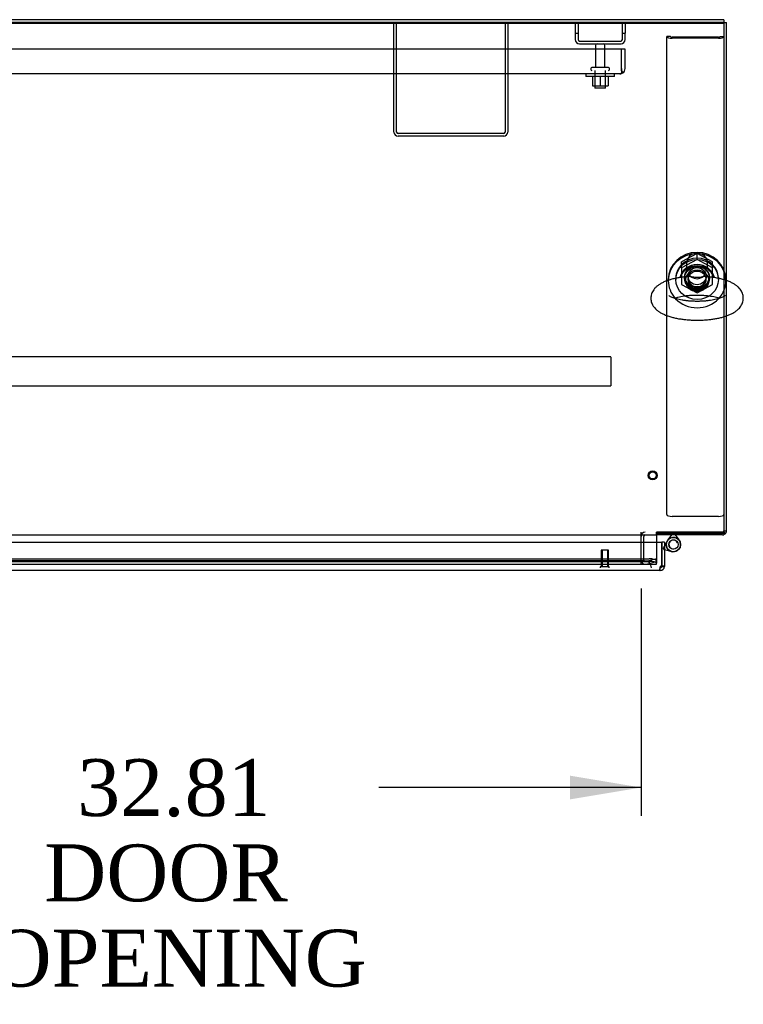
# Model space of a CAD drawing. Header units: inches. Extents: x 2 to 538, y -2 to 358.
# Tile 13 of 20: x 149 to 174, y 287 to 321. Entities that reach past the tile are written whole.
import ezdxf
from ezdxf.enums import TextEntityAlignment as Align
from ezdxf.lldxf.tags import DXFTag

# ---------------------------------------------------------------- set-up
doc = ezdxf.new("R2010")
doc.units = ezdxf.units.IN
doc.header["$MEASUREMENT"] = 0
for name, color, linetype in [('COM43135', 7, 'Continuous'), ('COM70220', 7, 'Continuous'), ('COM70830-5', 7, 'Continuous'), ('COM71019-1', 7, 'Continuous'), ('COM71043-2', 7, 'Continuous'), ('COM71044-2', 7, 'Continuous'), ('COM71045-2', 7, 'Continuous'), ('COM71046-2', 7, 'Continuous'), ('COM71047-2', 7, 'Continuous'), ('COM71048-2', 7, 'Continuous'), ('COM71145-1', 7, 'Continuous'), ('Default', 7, 'Continuous'), ('HNG14568', 7, 'Continuous'), ('HNG14568B', 7, 'Continuous'), ('HNG14568MH', 7, 'Continuous'), ('NTS166105', 7, 'Continuous'), ('NTS16692', 7, 'Continuous'), ('SCS87245', 7, 'Continuous'), ('STD26089', 7, 'Continuous'), ('STD26258', 7, 'Continuous'), ('WAF25059', 7, 'Continuous'), ('WAF87246', 7, 'Continuous'), ('WAM254785', 7, 'Continuous')]:
    doc.layers.add(name, color=color, linetype=linetype)
doc.styles.add('SEACAD_Times_New_Roman', font='times.ttf')
tags = doc.linetypes.add('HIDDEN2', pattern=[0.1875, 0.125, -0.0625]).pattern_tags.tags
tags[6:7] = [DXFTag(74, 4), DXFTag(75, 0), DXFTag(340, '0'), DXFTag(46, 0.0), DXFTag(50, 0.0), DXFTag(44, 0.0), DXFTag(45, 0.0)]
tags[4:5] = [DXFTag(74, 4), DXFTag(75, 0), DXFTag(340, '0'), DXFTag(46, 0.0), DXFTag(50, 0.0), DXFTag(44, 0.0), DXFTag(45, 0.0)]
doc.dimstyles.new('HAMMOND_(STH_-_540x360)', dxfattribs={"dimtxt": 2, "dimasz": 2.5, "dimexe": 1, "dimexo": 1, "dimgap": 0.5, "dimtad": 0, "dimtih": 1, "dimtoh": 1, "dimzin": 0, "dimdsep": 46, "dimtxsty": 'SEACAD_Times_New_Roman', "dimblk1": '_SE_FILLED', "dimblk2": '_SE_FILLED', "dimsah": 1, "dimcen": 1, "dimadec": 0, "dimazin": 0, "dimtfac": 0.8, "dimtofl": 0, "dimtmove": 0, "dimatfit": 3, "dimfxl": 1, "dimtolj": 1, "dimtzin": 0, "dimarcsym": 0})

# ---------------------------------------------------------------- blocks, each defined once
blk = doc.blocks.new('SE')
at = {"layer": 'COM43135', "color": 7, "linetype": 'HIDDEN2'}
for p, q in [((169.783, 320.389), (102.033, 320.389)), ((169.908, 320.389), (169.783, 320.389)), ((169.783, 319.699), (169.783, 320.389)), ((169.783, 319.699), (169.783, 320.389)), ((169.908, 319.699), (169.908, 320.389)), ((169.783, 319.699), (169.783, 319.699)), ((169.783, 319.617), (169.783, 319.699)), ((169.783, 319.699), (169.783, 319.55)), ((169.723, 319.514), (102.093, 319.514)), ((169.723, 319.514), (169.724, 319.514)), ((169.723, 319.514), (169.723, 319.514)), ((169.783, 319.617), (169.832, 319.55))]:
    blk.add_line(p, q, dxfattribs=at)
for start, end in [(306.194, 0), (270, 270.0589), (270.1208, 306.194)]:
    blk.add_arc((169.723, 319.699), 0.185, start, end, dxfattribs=at)
blk.add_open_spline([(169.783, 319.55), (169.773, 319.538), (169.763, 319.529), (169.748, 319.52), (169.743, 319.518), (169.733, 319.515), (169.728, 319.514), (169.723, 319.514)], degree=3, knots=[0, 0, 0, 0, 0.5, 0.5, 0.75, 0.75, 1, 1, 1, 1], dxfattribs=at)
at = {"layer": 'COM70220', "color": 7, "linetype": 'HIDDEN2'}
for p, q in [((170.334, 302.391), (137.794, 302.391)), ((170.584, 302.391), (170.334, 302.391))]:
    blk.add_line(p, q, dxfattribs=at)
blk.add_arc((170.584, 302.141), 0.25, 0, 90, dxfattribs=at)
at = {"layer": 'COM70830-5', "color": 7, "linetype": 'HIDDEN2'}
for p, q in [((169.408, 309.557), (102.408, 309.557)), ((169.408, 309.554), (169.408, 309.557)), ((169.408, 309.554), (169.408, 309.306)), ((169.408, 309.306), (169.408, 309.251)), ((169.408, 309.251), (169.408, 308.568)), ((102.408, 308.539), (169.408, 308.539)), ((169.408, 308.568), (169.408, 308.539))]:
    blk.add_line(p, q, dxfattribs=at)
at = {"layer": 'COM71019-1', "color": 7, "linetype": 'HIDDEN2'}
for p, q in [((161.783, 317.469), (161.783, 321.326)), ((161.878, 317.469), (161.878, 321.326)), ((165.688, 321.326), (165.688, 317.469)), ((165.783, 321.326), (165.783, 317.469)), ((165.64, 317.421), (161.926, 317.421)), ((165.64, 317.326), (161.926, 317.326))]:
    blk.add_line(p, q, dxfattribs=at)
for centre, radius, start, end in [((161.926, 317.469), 0.143, 180, 270), ((161.926, 317.469), 0.048, 180, 270), ((165.64, 317.469), 0.143, 270, 0), ((165.64, 317.469), 0.048, 270, 0)]:
    blk.add_arc(centre, radius, start, end, dxfattribs=at)
at = {"layer": 'COM71043-2', "color": 7, "linetype": 'Continuous'}
for p, q in [((173.376, 321.326), (173.471, 321.326)), ((173.471, 312.245), (173.471, 321.326)), ((173.471, 303.439), (173.471, 311.003)), ((173.376, 303.439), (173.471, 303.439)), ((171.036, 303.296), (171.006, 303.296)), ((171.036, 303.356), (171.036, 303.296)), ((173.328, 303.296), (171.036, 303.296)), ((173.376, 303.391), (173.429, 303.338)), ((173.462, 303.391), (173.471, 303.391))]:
    blk.add_line(p, q, dxfattribs=at)
at = {"layer": 'COM71043-2', "color": 7, "linetype": 'HIDDEN2'}
for p, q in [((173.471, 311.003), (173.471, 312.245)), ((173.362, 303.405), (173.376, 303.391)), ((170.471, 302.409), (170.471, 303.248)), ((170.566, 302.409), (170.566, 303.248)), ((171.036, 303.391), (171.006, 303.391)), ((173.328, 303.391), (171.036, 303.391)), ((170.626, 302.363), (170.981, 302.458)), ((170.651, 302.271), (171.006, 302.367)), ((171.006, 302.367), (170.981, 302.458))]:
    blk.add_line(p, q, dxfattribs=at)
for centre, radius, start, end in [((173.328, 303.439), 0.048, 270, 315), ((173.328, 303.439), 0.048, 315, 0), ((170.614, 303.248), 0.143, 90, 180), ((170.614, 303.248), 0.048, 90, 180), ((170.614, 302.409), 0.143, 180, 285), ((170.614, 302.409), 0.048, 180, 285)]:
    blk.add_arc(centre, radius, start, end, dxfattribs=at)
at = {"layer": 'COM71043-2', "color": 7, "linetype": 'Continuous'}
for start, end in [(315, 0), (270, 315)]:
    blk.add_arc((173.328, 303.439), 0.143, start, end, dxfattribs=at)
at = {"layer": 'COM71044-2', "color": 7, "linetype": 'Continuous'}
for q in [(136.051, 321.421), (173.376, 321.326)]:
    blk.add_line((173.376, 321.421), q, dxfattribs=at)
at = {"layer": 'COM71044-2', "color": 7, "linetype": 'HIDDEN2'}
blk.add_line((173.376, 321.326), (136.051, 321.326), dxfattribs=at)
at = {"layer": 'COM71045-2', "color": 7, "linetype": 'Continuous'}
for p, q in [((98.441, 321.327), (173.376, 321.327)), ((98.441, 321.294), (173.376, 321.294)), ((173.376, 321.326), (173.376, 321.294)), ((173.376, 321.294), (173.376, 312.639)), ((173.376, 310.972), (173.376, 303.356)), ((100.811, 303.296), (171.006, 303.296)), ((171.006, 303.296), (171.006, 303.39)), ((171.006, 303.39), (171.036, 303.39)), ((171.006, 303.296), (171.006, 303.248)), ((171.006, 303.248), (171.006, 303.046)), ((171.036, 303.39), (171.036, 303.356)), ((171.036, 303.356), (173.376, 303.356))]:
    blk.add_line(p, q, dxfattribs=at)
at = {"layer": 'COM71045-2', "color": 7, "linetype": 'HIDDEN2'}
for p, q in [((173.376, 312.639), (173.376, 310.972)), ((171.006, 303.046), (171.006, 302.409)), ((137.373, 302.458), (170.756, 302.458)), ((137.373, 302.366), (170.756, 302.366)), ((171.006, 302.409), (171.006, 302.393)), ((171.006, 302.393), (171.006, 302.301)), ((137.123, 302.266), (171.006, 302.266)), ((171.006, 302.271), (171.006, 302.301)), ((171.006, 302.271), (171.006, 302.266))]:
    blk.add_line(p, q, dxfattribs=at)
blk.add_ellipse((172.438, 312.325), major_axis=(-0.437, 0), ratio=0.939693, dxfattribs=at)
for centre, major_axis, ratio, start_param, end_param in [((172.438, 312.358), (-0.437, 0), 0.939693, 0.039527, 3.102066), ((170.756, 302.393), (-0.25, 0), 0.258819, 3.141593, 4.712389), ((170.756, 302.301), (0.25, 0), 0.258819, 0, 1.570796)]:
    blk.add_ellipse(centre, major_axis=major_axis, ratio=ratio, start_param=start_param, end_param=end_param, dxfattribs=at)
at = {"layer": 'COM71046-2', "color": 7, "linetype": 'HIDDEN2'}
for p, q in [((170.471, 303.248), (170.471, 303.391)), ((173.328, 303.391), (173.376, 303.391)), ((173.328, 303.296), (173.376, 303.296)), ((173.376, 303.356), (173.376, 303.304)), ((170.471, 302.266), (170.471, 302.409)), ((170.471, 302.409), (170.471, 302.409))]:
    blk.add_line(p, q, dxfattribs=at)
at = {"layer": 'COM71046-2', "color": 7, "linetype": 'Continuous'}
blk.add_line((173.376, 303.304), (173.376, 303.296), dxfattribs=at)
at = {"layer": 'COM71047-2', "color": 7, "linetype": 'HIDDEN2'}
for p, q in [((168.158, 321.326), (168.158, 320.951)), ((168.253, 321.326), (168.253, 320.951)), ((169.813, 320.951), (169.813, 321.326)), ((169.908, 321.326), (169.908, 320.951)), ((168.158, 320.951), (168.158, 320.719)), ((168.158, 320.951), (168.253, 320.951)), ((168.253, 320.951), (168.253, 320.719)), ((169.813, 320.719), (169.813, 320.951)), ((169.813, 320.951), (169.908, 320.951)), ((169.908, 320.719), (169.908, 320.951)), ((168.301, 320.671), (169.765, 320.671)), ((168.301, 320.576), (169.765, 320.576))]:
    blk.add_line(p, q, dxfattribs=at)
for centre, radius, start, end in [((168.301, 320.719), 0.143, 180, 270), ((168.301, 320.719), 0.048, 180, 270), ((169.765, 320.719), 0.143, 270, 0), ((169.765, 320.719), 0.048, 270, 0)]:
    blk.add_arc(centre, radius, start, end, dxfattribs=at)
at = {"layer": 'COM71048-2', "color": 7, "linetype": 'HIDDEN2'}
for p, q in [((171.376, 304.011), (171.376, 320.831)), ((171.501, 320.831), (171.376, 320.831)), ((173.191, 320.811), (171.561, 320.811)), ((173.191, 320.768), (171.561, 320.768)), ((173.251, 320.831), (173.376, 320.831)), ((173.191, 303.948), (171.561, 303.948))]:
    blk.add_line(p, q, dxfattribs=at)
for centre, major_axis, ratio, start_param, end_param in [((171.561, 320.831), (0.185, 0), 0.34202, 3.141593, 4.712389), ((171.561, 320.831), (0.06, 0), 0.34202, 3.141593, 4.712389), ((173.191, 320.831), (0.06, 0), 0.34202, 4.712389, 6.283185), ((173.191, 320.831), (0.185, 0), 0.34202, 4.712389, 6.283185), ((172.438, 312.401), (-0.437, 0), 0.939693, 0.066598, 3.074689), ((171.561, 304.011), (0.185, 0), 0.34202, 3.141593, 4.712389), ((173.191, 304.011), (0.185, 0), 0.34202, 4.712389, 6.283185)]:
    blk.add_ellipse(centre, major_axis=major_axis, ratio=ratio, start_param=start_param, end_param=end_param, dxfattribs=at)
blk.add_ellipse((172.438, 312.358), major_axis=(-0.437, 0), ratio=0.939693, dxfattribs=at)
at = {"layer": 'COM71145-1', "color": 7, "linetype": 'Continuous'}
for p, q in [((136.935, 303.046), (171.194, 303.046)), ((171.194, 302.212), (171.194, 303.046)), ((171.194, 303.046), (171.194, 302.212)), ((171.289, 303.046), (171.194, 303.046)), ((171.289, 303.046), (171.289, 302.212)), ((171.145, 302.046), (136.983, 302.046)), ((171.146, 302.141), (171.145, 302.141)), ((171.145, 302.115), (171.145, 302.141)), ((171.145, 302.046), (171.145, 302.115)), ((171.146, 302.046), (171.145, 302.046)), ((171.146, 302.115), (171.146, 302.141)), ((171.146, 302.046), (171.146, 302.115)), ((171.194, 302.212), (171.289, 302.212)), ((171.194, 302.212), (171.194, 302.189)), ((171.194, 302.189), (171.219, 302.189)), ((171.219, 302.189), (171.289, 302.189)), ((171.289, 302.212), (171.289, 302.189))]:
    blk.add_line(p, q, dxfattribs=at)
for centre, radius, start, end in [((171.203, 302.131), 0.0815, 96.7727, 135.1283), ((171.146, 302.189), 0.048, 270, 360), ((171.146, 302.189), 0.143, 270, 360)]:
    blk.add_arc(centre, radius, start, end, dxfattribs=at)
blk.add_open_spline([(171.145, 302.189), (171.141, 302.18), (171.137, 302.171), (171.131, 302.153), (171.129, 302.144), (171.125, 302.126), (171.124, 302.118), (171.122, 302.102), (171.122, 302.094), (171.122, 302.081), (171.122, 302.075), (171.124, 302.064), (171.125, 302.06), (171.129, 302.052), (171.131, 302.05), (171.137, 302.046), (171.141, 302.046), (171.145, 302.046)], degree=3, knots=[0, 0, 0, 0, 0.125, 0.125, 0.25, 0.25, 0.375, 0.375, 0.5, 0.5, 0.625, 0.625, 0.75, 0.75, 0.875, 0.875, 1, 1, 1, 1], dxfattribs=at)
blk.add_open_spline([(171.13, 302.143), (171.134, 302.141), (171.139, 302.141), (171.145, 302.141)], degree=3, dxfattribs=at)
at = {"layer": 'HNG14568', "color": 7, "linetype": 'Continuous'}
for p, q in [((171.385, 303.081), (171.289, 302.908)), ((171.289, 302.781), (171.541, 302.715))]:
    blk.add_line(p, q, dxfattribs=at)
at = {"layer": 'HNG14568', "color": 7, "linetype": 'HIDDEN2'}
for p, q in [((171.289, 302.908), (171.251, 302.84)), ((171.251, 302.84), (171.275, 302.785)), ((171.275, 302.785), (171.289, 302.781))]:
    blk.add_line(p, q, dxfattribs=at)
at = {"layer": 'HNG14568', "color": 7, "linetype": 'Continuous'}
blk.add_circle((171.606, 302.959), 0.253, dxfattribs=at)
at = {"layer": 'HNG14568B', "color": 7, "linetype": 'HIDDEN2'}
blk.add_circle((171.606, 302.959), 0.164, dxfattribs=at)
blk.add_arc((171.606, 302.959), 0.253, 154.6027, 251.5947, dxfattribs=at)
at = {"layer": 'HNG14568B', "color": 7, "linetype": 'Continuous'}
for start, end in [(0, 154.6027), (251.5947, 0)]:
    blk.add_arc((171.606, 302.959), 0.253, start, end, dxfattribs=at)
at = {"layer": 'HNG14568MH', "color": 7, "linetype": 'HIDDEN2'}
for p, q in [((171.406, 303.114), (171.416, 303.126)), ((171.548, 303.296), (171.576, 303.331)), ((171.576, 303.331), (171.636, 303.331)), ((171.636, 303.331), (171.663, 303.296)), ((171.795, 303.126), (171.805, 303.114))]:
    blk.add_line(p, q, dxfattribs=at)
at = {"layer": 'HNG14568MH', "color": 7, "linetype": 'Continuous'}
for p, q in [((171.416, 303.126), (171.548, 303.296)), ((171.663, 303.296), (171.795, 303.126))]:
    blk.add_line(p, q, dxfattribs=at)
at = {"layer": 'HNG14568MH', "color": 7, "linetype": 'HIDDEN2'}
blk.add_arc((171.606, 302.959), 0.157, 23.0987, 293.0987, dxfattribs=at)
at = {"layer": 'NTS166105', "color": 7, "linetype": 'HIDDEN2'}
for p, q in [((168.757, 319.418), (168.757, 319.098)), ((169.035, 319.418), (169.035, 319.098)), ((169.307, 319.418), (169.307, 319.098)), ((168.757, 319.098), (169.035, 319.098)), ((169.035, 319.098), (169.307, 319.098))]:
    blk.add_line(p, q, dxfattribs=at)
at = {"layer": 'NTS16692', "color": 7, "linetype": 'HIDDEN2'}
for p, q in [((172.438, 313.2), (171.891, 312.909)), ((172.985, 312.909), (172.438, 313.2)), ((172.438, 312.988), (172.438, 313.2)), ((172.438, 312.988), (171.891, 312.697)), ((171.891, 312.697), (171.891, 312.909)), ((172.985, 312.697), (172.438, 312.988)), ((172.985, 312.697), (172.985, 312.909)), ((171.891, 312.697), (171.891, 312.105)), ((172.985, 312.105), (172.985, 312.697)), ((171.891, 312.105), (172.438, 311.813)), ((172.438, 311.813), (172.985, 312.105))]:
    blk.add_line(p, q, dxfattribs=at)
blk.add_ellipse((172.438, 312.401), major_axis=(-0.321, 0), ratio=0.939693, dxfattribs=at)
blk.add_ellipse((172.438, 312.613), major_axis=(-0.321, 0), ratio=0.939693, start_param=0.359346, end_param=2.782247, dxfattribs=at)
at = {"layer": 'SCS87245', "color": 7, "linetype": 'HIDDEN2'}
for p, q in [((172.069, 312.859), (172.069, 312.692)), ((172.807, 312.692), (172.807, 312.859))]:
    blk.add_line(p, q, dxfattribs=at)
blk.add_ellipse((172.438, 312.859), major_axis=(-0.369, 0), ratio=0.939693, start_param=3.141593, end_param=6.283185, dxfattribs=at)
at = {"layer": 'SCS87245', "color": 7, "linetype": 'Continuous'}
for centre, start_param, end_param in [((172.438, 312.218), 0.229671, 2.911465), ((172.438, 312.177), 0.309436, 2.837404)]:
    blk.add_ellipse(centre, major_axis=(0.625, 0), ratio=0.939693, start_param=start_param, end_param=end_param, dxfattribs=at)
for points, knots in [([(172.097, 312.383), (172.079, 312.381), (172.015, 312.377), (171.898, 312.362), (171.756, 312.339), (171.618, 312.31), (171.486, 312.274), (171.361, 312.232), (171.243, 312.182), (171.137, 312.126), (171.047, 312.063), (170.973, 311.998), (170.914, 311.928), (170.868, 311.854), (170.836, 311.777), (170.817, 311.698), (170.814, 311.65), (170.813, 311.624)], [0, 0, 0, 0, 0.025094, 0.100919, 0.177262, 0.25438, 0.332612, 0.412413, 0.494368, 0.579033, 0.655066, 0.723943, 0.78647, 0.844591, 0.899934, 0.953741, 1, 1, 1, 1]), ([(170.813, 311.624), (170.815, 311.594), (170.817, 311.543), (170.839, 311.46), (170.874, 311.384), (170.92, 311.313), (170.977, 311.247), (171.048, 311.184), (171.134, 311.125), (171.235, 311.07), (171.351, 311.02), (171.478, 310.977), (171.612, 310.94), (171.752, 310.91), (171.897, 310.887), (172.045, 310.869), (172.197, 310.857), (172.35, 310.851), (172.504, 310.85), (172.657, 310.856), (172.809, 310.867), (172.957, 310.884), (173.1, 310.906), (173.239, 310.934), (173.371, 310.969), (173.497, 311.01), (173.616, 311.059), (173.724, 311.114), (173.816, 311.176), (173.892, 311.241), (173.953, 311.31), (174.001, 311.383), (174.036, 311.46), (174.057, 311.543), (174.065, 311.629), (174.056, 311.716), (174.032, 311.798), (173.996, 311.874), (173.948, 311.945), (173.889, 312.01), (173.816, 312.072), (173.729, 312.131), (173.625, 312.186), (173.508, 312.235), (173.379, 312.277), (173.244, 312.313), (173.103, 312.342), (172.959, 312.364), (172.847, 312.378), (172.79, 312.382), (172.78, 312.383)], [0, 0, 0, 0, 0.015734, 0.032319, 0.048937, 0.06604, 0.084126, 0.103753, 0.125407, 0.149088, 0.173897, 0.198478, 0.2225, 0.246029, 0.269192, 0.2921, 0.314836, 0.337469, 0.360053, 0.382639, 0.405261, 0.427968, 0.450822, 0.473896, 0.497288, 0.52113, 0.545591, 0.570848, 0.593902, 0.614869, 0.633853, 0.651434, 0.668117, 0.684291, 0.7017, 0.718539, 0.735101, 0.751758, 0.768964, 0.787227, 0.807106, 0.829054, 0.852962, 0.877822, 0.90233, 0.926278, 0.949749, 0.972872, 0.995751, 1, 1, 1, 1]), ([(172.788, 312.382), (172.736, 312.388), (172.681, 312.383), (172.594, 312.37), (172.563, 312.363), (172.497, 312.352), (172.462, 312.348), (172.392, 312.349), (172.358, 312.355), (172.293, 312.367), (172.262, 312.373), (172.185, 312.384), (172.14, 312.387), (172.097, 312.383)], [0.0690382, 0.0690382, 0.0690382, 0.0690382, 0.125, 0.125, 0.15625, 0.15625, 0.1875, 0.1875, 0.21875, 0.21875, 0.25, 0.25, 0.2958968, 0.2958968, 0.2958968, 0.2958968]), ([(173.427, 311.716), (173.427, 311.716), (173.424, 311.713), (173.408, 311.7), (173.379, 311.682), (173.334, 311.659), (173.275, 311.635), (173.202, 311.61), (173.116, 311.587), (173.017, 311.565), (172.908, 311.546), (172.79, 311.531), (172.667, 311.52), (172.539, 311.514), (172.409, 311.513), (172.279, 311.516), (172.152, 311.524), (172.029, 311.537), (171.914, 311.555), (171.807, 311.575), (171.711, 311.599), (171.628, 311.625), (171.56, 311.651), (171.507, 311.676), (171.471, 311.697), (171.452, 311.712), (171.448, 311.716), (171.448, 311.716)], [0.5517231, 0.5517231, 0.5517231, 0.5517231, 0.5632858, 0.5763177, 0.589837, 0.6040378, 0.618954, 0.6345302, 0.6506683, 0.6672594, 0.6842009, 0.7014037, 0.7187936, 0.7363084, 0.7538956, 0.7715082, 0.7890911, 0.8065942, 0.8239666, 0.8411489, 0.8580698, 0.8746445, 0.8907747, 0.9063582, 0.9213125, 0.9356219, 0.9482754, 0.9482754, 0.9482754, 0.9482754]), ([(171.632, 311.624), (171.647, 311.629), (171.69, 311.643), (171.766, 311.664), (171.866, 311.685), (171.976, 311.704), (172.094, 311.718), (172.218, 311.729), (172.346, 311.735), (172.476, 311.736), (172.606, 311.732), (172.732, 311.723), (172.855, 311.71), (172.97, 311.692), (173.076, 311.671), (173.167, 311.648), (173.219, 311.632), (173.242, 311.624)], [0.1260014, 0.1260014, 0.1260014, 0.1260014, 0.1356941, 0.151869, 0.1684891, 0.1854524, 0.2026713, 0.2200722, 0.2375941, 0.2551846, 0.2727973, 0.290376, 0.3078714, 0.325232, 0.3423978, 0.3592965, 0.3738128, 0.3738128, 0.3738128, 0.3738128])]:
    blk.add_open_spline(points, degree=3, knots=knots, dxfattribs=at)
at = {"layer": 'STD26089', "color": 7, "linetype": 'HIDDEN2'}
for p, q in [((168.867, 320.516), (168.867, 319.739)), ((169.199, 319.739), (169.199, 320.516)), ((168.708, 319.709), (168.708, 319.669)), ((169.328, 319.739), (168.738, 319.739)), ((169.358, 319.669), (169.358, 319.709)), ((168.846, 319.639), (168.846, 319.014)), ((169.221, 319.014), (169.221, 319.639)), ((169.221, 319.014), (168.846, 319.014))]:
    blk.add_line(p, q, dxfattribs=at)
for centre, radius, start, end in [((168.927, 320.516), 0.06, 90, 180), ((169.139, 320.516), 0.06, 0, 90), ((168.738, 319.709), 0.03, 90, 180), ((169.328, 319.709), 0.03, 0, 90), ((168.738, 319.669), 0.03, 180, 270), ((169.328, 319.669), 0.03, 270, 0)]:
    blk.add_arc(centre, radius, start, end, dxfattribs=at)
at = {"layer": 'STD26258', "color": 7, "linetype": 'HIDDEN2'}
for p, q in [((169.319, 302.766), (169.069, 302.766)), ((169.069, 302.766), (169.069, 302.172)), ((169.099, 302.766), (169.099, 302.172)), ((169.288, 302.766), (169.288, 302.172)), ((169.319, 302.172), (169.319, 302.766)), ((169.35, 302.172), (169.037, 302.172)), ((169.037, 302.172), (169.037, 302.141)), ((169.35, 302.141), (169.35, 302.172))]:
    blk.add_line(p, q, dxfattribs=at)
for radius in [0.156, 0.125]:
    blk.add_circle((170.876, 305.391), radius, dxfattribs=at)
at = {"layer": 'WAF25059', "color": 7, "linetype": 'HIDDEN2'}
for p, q in [((168.533, 319.514), (168.533, 319.418)), ((169.533, 319.418), (168.533, 319.418)), ((169.533, 319.418), (169.533, 319.514))]:
    blk.add_line(p, q, dxfattribs=at)
at = {"layer": 'WAF87246', "color": 7, "linetype": 'Continuous'}
for p, q in [((171.426, 312.283), (171.426, 312.252)), ((173.45, 312.252), (173.45, 312.283))]:
    blk.add_line(p, q, dxfattribs=at)
at = {"layer": 'WAF87246', "color": 7, "linetype": 'HIDDEN2'}
for p, q in [((171.426, 312.252), (171.426, 312.238)), ((173.45, 312.238), (173.45, 312.252))]:
    blk.add_line(p, q, dxfattribs=at)
at = {"layer": 'WAF87246', "color": 7, "linetype": 'Continuous'}
for centre, start_param, end_param in [((172.438, 312.283), 3.141593, 6.283185), ((172.438, 312.238), 3.141593, 6.283185), ((172.438, 312.238), 0.693814, 0.73063), ((172.438, 312.238), 2.411385, 2.447567)]:
    blk.add_ellipse(centre, major_axis=(-1.012, 0), ratio=0.939693, start_param=start_param, end_param=end_param, dxfattribs=at)
at = {"layer": 'WAF87246', "color": 7, "linetype": 'HIDDEN2'}
blk.add_ellipse((172.438, 312.238), major_axis=(-0.406, 0), ratio=0.939693, dxfattribs=at)
for centre, major_axis, start_param, end_param in [((172.438, 312.238), (-1.012, 0), 0, 0.693814), ((172.438, 312.283), (-0.406, 0), 0.058263, 3.08333), ((172.438, 312.238), (-1.012, 0), 2.447567, 3.141593), ((172.438, 312.238), (-1.012, 0), 0.73063, 2.411385)]:
    blk.add_ellipse(centre, major_axis=major_axis, ratio=0.939693, start_param=start_param, end_param=end_param, dxfattribs=at)
at = {"layer": 'WAM254785', "color": 7, "linetype": 'HIDDEN2'}
for p, q in [((171.688, 312.325), (171.688, 312.283)), ((173.188, 312.283), (173.188, 312.325))]:
    blk.add_line(p, q, dxfattribs=at)
for major_axis, start_param, end_param in [((-0.75, 0), 3.141593, 6.283185), ((-0.313, 0), 0.072858, 3.068734)]:
    blk.add_ellipse((172.438, 312.325), major_axis=major_axis, ratio=0.939693, start_param=start_param, end_param=end_param, dxfattribs=at)
for major_axis in [(-0.75, 0), (-0.313, 0)]:
    blk.add_ellipse((172.438, 312.283), major_axis=major_axis, ratio=0.939693, dxfattribs=at)
blk = doc.blocks.new('DMBLK20')
at = {"layer": 'Default', "linetype": 'Continuous', "transparency": 16777216}
for points in [[(140.158, 293.995), (140.158, 294.829), (137.658, 294.412)], [(167.971, 293.995), (170.471, 294.412), (167.971, 294.829)]]:
    blk.add_hatch(color=7, dxfattribs=at).paths.add_polyline_path(points)
at = {"layer": 'Default', "color": 7, "linetype": 'Continuous', "transparency": 16777216}
for p, q in [((137.658, 301.409), (137.658, 293.412)), ((170.471, 301.409), (170.471, 293.412)), ((146.871, 294.412), (137.658, 294.412)), ((170.471, 294.412), (161.257, 294.412))]:
    blk.add_line(p, q, dxfattribs=at)
at = {"layer": 'Default', "color": 7, "linetype": 'Continuous', "transparency": 16777216, "style": 'SEACAD_Times_New_Roman'}
for s, p in [('32.81', (150.652, 295.412)), ('DOOR ', (149.491, 292.412)), ('OPENING', (147.571, 289.412))]:
    blk.add_text(s, height=2, dxfattribs=at).set_placement(p, align=Align.TOP_LEFT)
blk = doc.blocks.new('_SE_FILLED')
at = {"color": 0}
blk.add_line((0, 0), (-1, 0), dxfattribs=at)
blk.add_solid([(0, 0), (-1, -0.1665), (-1, 0.1665), (0, 0)], dxfattribs=at)

msp = doc.modelspace()

# ---------------------------------------------------------------- block references
at = {"layer": 'Default'}
msp.add_blockref('SE', (0, 0), dxfattribs=at)

# ---------------------------------------------------------------- dimensions: what is measured, and where the dimension line sits
at = {"layer": 'Default', "color": 7, "linetype": 'Continuous'}
dim = msp.add_linear_dim(base=(137.658, 294.412), p1=(170.471, 302.409), p2=(137.658, 303.248), text='\\A1;<>\\PDOOR \\XOPENING', dimstyle='HAMMOND_(STH_-_540x360)', dxfattribs=at)
dim.commit()
dim.dimension.update_dxf_attribs({"geometry": 'DMBLK20', "text_midpoint": (154.064, 294.412), "dimtype": 160})

doc.saveas('drawing.dxf')
